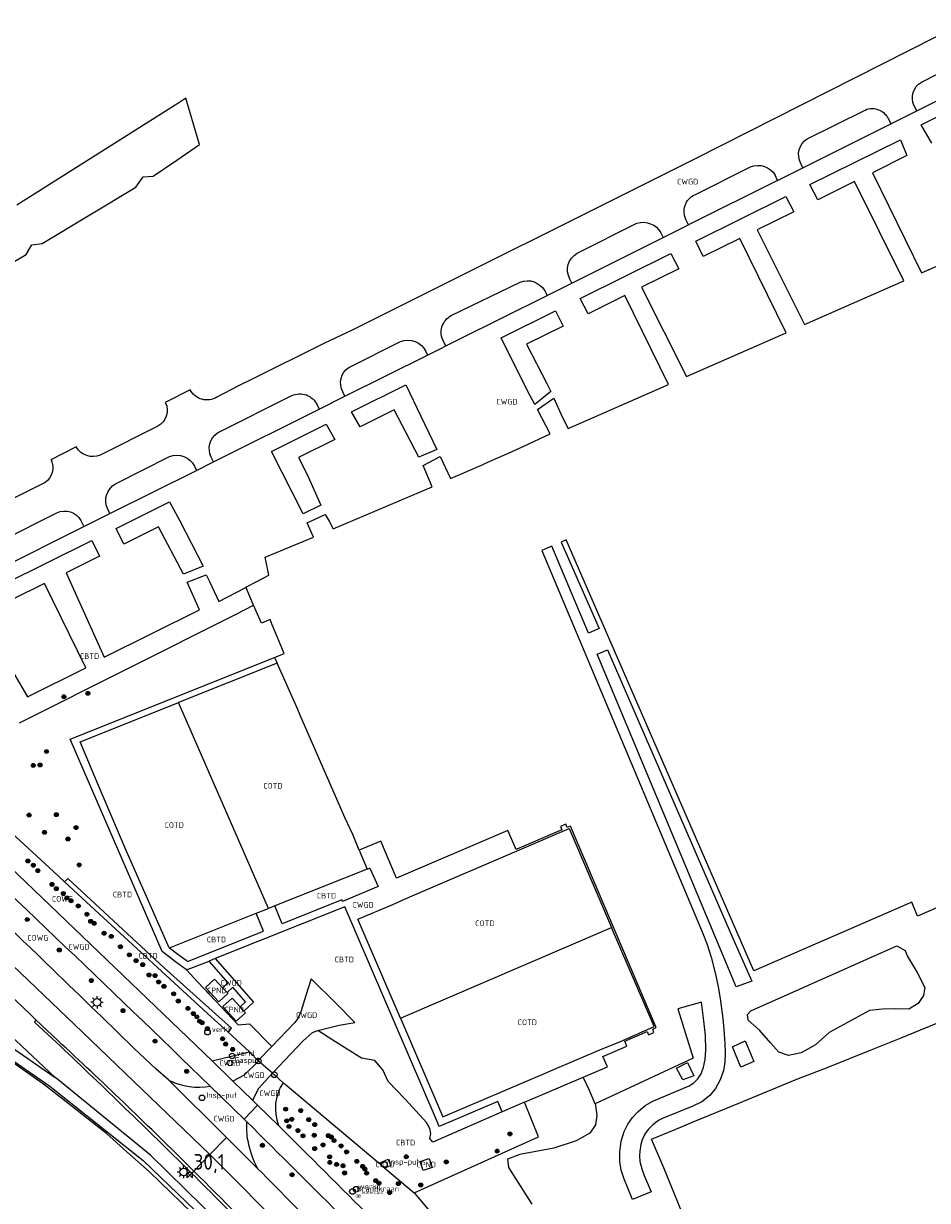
# Model space of a CAD drawing. Header units: metres. Extents: x 159597 to 163409, y 443622 to 446014.
# Tile 43 of 68: x 160908 to 161053, y 445402 to 445591. Entities that reach past the tile are written whole.
import ezdxf
from ezdxf.enums import TextEntityAlignment as Align

# ---------------------------------------------------------------- set-up
doc = ezdxf.new("R2010")
doc.units = ezdxf.units.M
doc.header["$LTSCALE"] = 4
doc.layers.get('0').update_dxf_attribs({"linetype": 'CONTINUOUS'})
for name, color, linetype in [('CBTD', 7, 'CONTINUOUS'), ('COTD', 7, 'CONTINUOUS'), ('COWG', 7, 'CONTINUOUS'), ('CPND', 7, 'CONTINUOUS'), ('CWGD', 7, 'CONTINUOUS'), ('G_BTD', 3, 'CONTINUOUS'), ('G_OTD', 32, 'CONTINUOUS'), ('G_OWG', 6, 'CONTINUOUS'), ('G_PND', 1, 'CONTINUOUS'), ('G_WGD', 7, 'CONTINUOUS'), ('LWGI', 7, 'CONTINUOUS'), ('PPALHM', 10, 'CONTINUOUS'), ('PVGO', 102, 'CONTINUOUS')]:
    doc.layers.add(name, color=color, linetype=linetype)
for name, color, linetype, true_color in [('PBRD', 7, 'CONTINUOUS', 0xbd2877), ('PPAL', 7, 'CONTINUOUS', 0xbd2877), ('PPUT', 7, 'CONTINUOUS', 0xbd2877)]:
    doc.layers.add(name, color=color, linetype=linetype, true_color=true_color)
doc.styles.add('ISO', font='ISO')
doc.styles.get("Standard").update_dxf_attribs({"font": 'ISO'})

# ---------------------------------------------------------------- blocks, each defined once
blk = doc.blocks.new('boom')
at = {"color": 0}
for radius in [0.315, 0.225, 0.135]:
    blk.add_circle((0, 0), radius, dxfattribs=at)
blk = doc.blocks.new('lichtmast')
at = {"color": 0}
for p, q in [((-0.6, 0), (-1, 0)), ((-0.71, 0.71), (-0.42, 0.42)), ((0, 0.6), (0, 1)), ((0.42, 0.42), (0.71, 0.71)), ((0.6, 0), (1, 0)), ((-0.42, -0.42), (-0.71, -0.71)), ((0, -0.6), (0, -1)), ((0.42, -0.42), (0.71, -0.71))]:
    blk.add_line(p, q, dxfattribs=at)
blk.add_circle((0, 0), 0.6, dxfattribs=at)
blk = doc.blocks.new('verklikker')
at = {"color": 0}
blk.add_circle((0, 0), 0.45, dxfattribs=at)
at = {"color": 0, "style": 'ISO'}
blk.add_attdef('VERKLIKKER', (0.7, 0), '', height=0.9, dxfattribs=at)
blk = doc.blocks.new('klok')
at = {"color": 0}
blk.add_circle((0, 0), 0.45, dxfattribs=at)
at = {"style": 'ISO'}
blk.add_attdef('KLOK', (0.7, 0), '', height=0.9, dxfattribs=at)
blk = doc.blocks.new('waterleidingput')
at = {"linetype": 'ByBlock', "lineweight": -2}
h = blk.add_hatch(color=0, dxfattribs=at)
h.dxf.hatch_style = 1
edge = h.paths.add_edge_path()
edge.add_spline(control_points=[(0.44, 0), (0.44, 0.04), (0.43, 0.09), (0.36, 0.2), (0.28, 0.26), (0.09, 0.32), (-0.02, 0.33), (-0.22, 0.29), (-0.31, 0.24), (-0.42, 0.12), (-0.44, 0.06), (-0.44, -0.06), (-0.42, -0.12), (-0.33, -0.22), (-0.28, -0.26), (-0.1, -0.33), (0.04, -0.33), (0.27, -0.27), (0.37, -0.2), (0.43, -0.08), (0.44, -0.04), (0.44, 0)], knot_values=[0, 0, 0, 0, 0.380029, 0.380029, 1.118666, 1.118666, 1.857303, 1.857303, 2.59594, 2.59594, 3.13294, 3.13294, 3.66994, 3.66994, 4.20694, 4.20694, 5.079565, 5.079565, 5.952189, 5.952189, 6.283185, 6.283185, 6.283185, 6.283185], degree=3, periodic=0)
edge = h.paths.add_edge_path(flags=16)
edge.add_ellipse((0, 0), major_axis=(0.392, 0), ratio=0.689655, start_angle=0, end_angle=360)
h = blk.add_hatch(color=0, dxfattribs=at)
h.dxf.hatch_style = 1
h.paths.add_polyline_path([(-0.05, -0.09, -0.141608), (-0.09, -0.05), (-0.1, -0.09), (-0.17, 0.17), (-0.22, 0.17), (-0.13, -0.17), (-0.08, -0.17)])
at = {"linetype": 'ByBlock', "lineweight": -2, "true_color": 0x104b6e}
h = blk.add_hatch(color=156, dxfattribs=at)
h.dxf.hatch_style = 1
h.paths.add_polyline_path([(0.1, 0, 1), (-0.1, 0, 1)])
at = {"linetype": 'ByBlock', "lineweight": -2}
h = blk.add_hatch(color=0, dxfattribs=at)
h.dxf.hatch_style = 1
h.paths.add_polyline_path([(0.02, 0.17), (-0.03, 0.17), (-0.05, 0.09, -0.269854), (0.05, 0.09)])
h = blk.add_hatch(color=0, dxfattribs=at)
h.dxf.hatch_style = 1
h.paths.add_polyline_path([(0.23, 0.17), (0.17, 0.17), (0.1, -0.09), (0.09, -0.05, -0.141608), (0.05, -0.09), (0.07, -0.17), (0.12, -0.17)])
at = {"color": 0, "linetype": 'ByBlock', "lineweight": -2}
blk.add_attdef('WATERLEIDINGPUT', (0.5, 0.35), '', height=0.5, dxfattribs=at)
blk = doc.blocks.new('brandkraan')
at = {"color": 0}
blk.add_circle((0, 0), 0.45, dxfattribs=at)
at = {"color": 0, "style": 'ISO'}
blk.add_attdef('BRANDKRAAN', (0.7, 0), '', height=0.9, dxfattribs=at)
blk = doc.blocks.new('verkeersteller')
at = {"color": 0}
blk.add_circle((0, 0), 0.45, dxfattribs=at)
blk = doc.blocks.new('afsl-gas')
at = {"color": 0}
blk.add_circle((0, 0), 0.45, dxfattribs=at)
at = {"color": 0, "style": 'ISO'}
blk.add_attdef('AFSL-GAS', (0.7, 0), '', height=0.9, dxfattribs=at)
blk = doc.blocks.new('kilometerpaal')
at = {"color": 0}
for p, q in [((-0.44, 0.44), (0.44, -0.44)), ((-0.44, -0.44), (-0.44, 0.44)), ((0.44, 0.44), (-0.44, -0.44)), ((0.44, -0.44), (0.44, 0.44))]:
    blk.add_line(p, q, dxfattribs=at)
at = {"color": 0, "style": 'ISO'}
blk.add_attdef('KILOMETERPAAL', (0.59, 0.87), '', height=2.5, dxfattribs=at)

msp = doc.modelspace()

# ---------------------------------------------------------------- linework, layer by layer
at = {"layer": 'G_BTD', "linetype": 'Continuous', "transparency": 33554687}
for points in [[(160876.196, 445533.713), (160891.212, 445542.633), (160891.61, 445544.516), (160893.491, 445544.781), (160908.365, 445553.48), (160909.231, 445555.032), (160910.905, 445555.252), (160925.929, 445564.26), (160927.1, 445565.919), (160928.728, 445566.02), (160932.52, 445568.607), (160936.116, 445571.137), (160933.931, 445578.516), (160932.66, 445577.711), (160906.833, 445561.364)], [(161095.406, 445466.53), (161051.301, 445447.398), (161050.344, 445449.605), (161025.031, 445438.614), (160994.933, 445507.699), (160994.142, 445507.354), (161000.25, 445493.522), (160998.502, 445492.764), (160992.619, 445506.691), (160991.013, 445505.998), (161016.744, 445444.889), (161017.531, 445442.847), (161018.179, 445440.778), (161018.876, 445438.076), (161019.295, 445436.073), (161019.641, 445434.194), (161020.07, 445430.951), (161020.231, 445429.185), (161020.389, 445426.969), (161020.442, 445425.43), (161020.408, 445423.972), (161020.166, 445422.565), (161019.603, 445421.039), (161018.9, 445419.741), (161017.952, 445418.605), (161016.676, 445417.614), (161015.262, 445416.93), (161010.513, 445414.976), (161009.738, 445414.595), (161008.863, 445413.942), (161008.101, 445413.174), (161007.575, 445412.412), (161007.15, 445411.528), (161006.899, 445410.74), (161006.726, 445409.709), (161006.691, 445408.964), (161006.757, 445408.058), (161007.057, 445406.841), (161007.474, 445405.786), (161008.563, 445403.157), (161005.572, 445401.931), (161004.19, 445405.364), (161003.767, 445406.663), (161003.562, 445408.059), (161003.52, 445409.616), (161003.753, 445411.274), (161004.228, 445412.846), (161004.827, 445414.048), (161005.565, 445415.106), (161006.419, 445416.025), (161007.615, 445417.004), (161008.811, 445417.726), (161014.666, 445420.171), (161015.395, 445420.637), (161016.049, 445421.268), (161016.579, 445422.117), (161016.986, 445423.147), (161017.224, 445424.381), (161017.341, 445425.942), (161017.261, 445428.247), (161017.03, 445430.59), (161016.636, 445433.607), (161012.861, 445432.517), (161015.305, 445424.588), (160999.568, 445417.264)], [(160944.81, 445497.263), (160943.619, 445500.043), (160943.526, 445500.079)], [(160907.257, 445478.4), (160942.006, 445495.805), (160944.81, 445497.263)], [(160948.181, 445488.853), (160949.73, 445489.472), (160948.63, 445492.065), (160947.778, 445494.068), (160947.79, 445494.083), (160947.452, 445494.941), (160946.077, 445494.341), (160944.81, 445497.263)], [(161021.597, 445443.973), (161024.695, 445436.978), (161022.181, 445436.057), (160999.897, 445489.377), (161001.58, 445490.083), (161021.597, 445443.973)], [(160940.714, 445428.779), (160941.286, 445429.398), (160930.503, 445439.092), (160915.005, 445453.394), (160914.511, 445452.864)], [(161024.558, 445432.193), (161047.983, 445442.645), (161049.274, 445441.893), (161049.64, 445441.02), (161051.229, 445438.352), (161052.458, 445435.937), (161052.23, 445434.637), (161051.396, 445433.353), (161049.902, 445432.478), (161047.756, 445432.494), (161045.67, 445432.464), (161043.591, 445432.273), (161037.101, 445428.703), (161034.908, 445426.728), (161032.616, 445425.46), (161030.58, 445425.049), (161029.061, 445425.587), (161027.75, 445426.987), (161025.934, 445429.084), (161024.127, 445430.679), (161024.027, 445431.61), (161024.558, 445432.193)], [(160934.045, 445438.749), (160935.893, 445436.805), (160942.327, 445429.962), (160944.165, 445430.109), (160947.717, 445426.493)], [(161013.437, 445413.609), (161015.307, 445414.38), (161021.726, 445417.006), (161031.951, 445421.24), (161036.967, 445423.161), (161043.836, 445425.968), (161048.64, 445427.873), (161058.811, 445432.015)], [(160984.686, 445416.012), (160973.579, 445411.149), (160973.062, 445411.752), (160973.23, 445412.516), (160973.052, 445413.31), (160972.532, 445414.312), (160969.104, 445418.055), (160966.406, 445420.882), (160965.52, 445422.746), (160964.251, 445424.208), (160962.135, 445424.629), (160957.545, 445427.468), (160955.107, 445429.036)], [(161023.634, 445427.411), (161025.055, 445424.075), (161022.946, 445423.161), (161021.588, 445426.426), (161023.634, 445427.411)], [(161014.394, 445423.918), (161015.402, 445421.795), (161013.664, 445421.142), (161012.656, 445422.999), (161014.394, 445423.918)], [(160999.568, 445417.264), (160998.702, 445419.449), (160997.675, 445421.578)], [(160970.576, 445403.016), (160990.495, 445411.974), (160988.274, 445417.55)], [(160999.568, 445417.264), (160999.657, 445417.039), (160999.88, 445415.393), (160999.644, 445413.911), (160998.728, 445412.562), (160996.568, 445411.33), (160992.98, 445410.161), (160987.536, 445409.166), (160985.514, 445408.419), (160985.714, 445407.078), (160989.426, 445401.188)], [(161054.241, 445313.524), (161049.539, 445311.432), (161047.461, 445316.36), (161029.105, 445361.647), (161010.585, 445407.018), (161008.638, 445411.632), (161013.437, 445413.609)]]:
    msp.add_lwpolyline(points, dxfattribs=at)
at = {"layer": 'G_OTD', "linetype": 'Continuous', "transparency": 33554687}
for points in [[(160961.766, 445457.941), (160960.707, 445460.468), (160959.469, 445463.179), (160952.248, 445479.725), (160951.888, 445480.533), (160948.588, 445487.939)], [(160947.19, 445448.61), (160932.785, 445481.623)], [(160963.04, 445454.899), (160948.249, 445449.03)], [(160931.341, 445442.322), (160945.24, 445447.836)], [(160968.37, 445431.045), (161002.233, 445445.552)], [(160964.942, 445407.747), (160966.392, 445408.413), (160966.834, 445407.404), (160965.874, 445406.964)]]:
    msp.add_lwpolyline(points, dxfattribs=at)
at = {"layer": 'G_OWG', "linetype": 'Continuous', "transparency": 33554687}
for points in [[(160914.511, 445452.864), (160912.706, 445454.523), (160897.849, 445468.179)], [(160912.976, 445421.499), (160890.262, 445442.836), (160885.149, 445447.011), (160879.818, 445450.684), (160877.796, 445452.103), (160870.233, 445458.532), (160866.697, 445462.468)], [(160914.511, 445452.864), (160919.429, 445448.344), (160937.451, 445431.778), (160940.714, 445428.779)], [(160888.902, 445436.199), (160897.887, 445431.964), (160912.976, 445421.499)], [(161048.934, 445259.528), (161035.348, 445279.596), (161028.413, 445289.74), (161022.142, 445298.453), (161014.452, 445309.022), (161007.116, 445318.992), (161000.842, 445327.482), (160995.247, 445335.054), (160987.337, 445344.857), (160977.468, 445356.539), (160966.854, 445368.209), (160952.641, 445382.641), (160941.737, 445393.238), (160934.931, 445399.789), (160928.112, 445406.405), (160924.512, 445409.588), (160921.212, 445412.506), (160918.29, 445414.811), (160914.78, 445417.582), (160911.129, 445420.463), (160906.034, 445424.028), (160903.168, 445426.033), (160897.559, 445430.22)], [(160897.559, 445430.22), (160912.147, 445420.144), (160927.107, 445408.219), (160954.831, 445381.521)], [(160940.714, 445428.779), (160944.157, 445425.614)], [(160956.046, 445381.842), (160928.287, 445409.064), (160913.422, 445421.189), (160912.976, 445421.499)], [(160949.547, 445420.674), (160949.858, 445420.413), (160964.942, 445407.747)], [(160964.942, 445407.747), (160965.237, 445407.5), (160965.874, 445406.964)], [(160965.874, 445406.964), (160970.576, 445403.016)], [(160970.576, 445403.016), (160970.632, 445402.969), (160992.947, 445376.424), (161020.992, 445341.114), (161039.016, 445314.202), (161039.628, 445313.245), (161042.942, 445308.397)]]:
    msp.add_lwpolyline(points, dxfattribs=at)
at = {"layer": 'G_PND', "linetype": 'Continuous', "transparency": 33554687}
for points in [[(160940.567, 445435.144), (160940.697, 445435.004), (160939.227, 445433.644), (160937.102, 445435.939), (160938.567, 445437.299), (160939.856, 445435.91)], [(160943.248, 445432.167), (160943.502, 445431.884), (160942.012, 445430.549), (160939.892, 445432.919), (160941.377, 445434.254), (160942.648, 445432.836)], [(160972.022, 445406.589), (160971.547, 445408.024), (160972.972, 445408.494), (160973.447, 445407.059), (160972.022, 445406.589)]]:
    msp.add_lwpolyline(points, dxfattribs=at)
at = {"layer": 'G_WGD', "linetype": 'Continuous', "transparency": 33554687}
for points in [[(161058.507, 445590.507), (161015.504, 445568.745), (160960.716, 445541.403), (160956.081, 445539.19), (160944.479, 445533.417), (160942.378, 445532.397), (160938.9, 445530.617)], [(161051.895, 445581.127), (161060.094, 445585.254)], [(161051.147, 445576.483), (161064.542, 445583.167)], [(161053.6, 445571.32), (161051.864, 445574.271), (161065.861, 445581.215)], [(161051.147, 445576.483), (161050.744, 445577.29)], [(161033.61, 445572.033), (161042.872, 445576.641)], [(161046.617, 445575.24), (161047.024, 445574.426)], [(161047.024, 445574.426), (161051.147, 445576.483)], [(161032.912, 445567.386), (161047.024, 445574.426)], [(160943.526, 445500.079), (160943.679, 445500.16), (160945.34, 445501.037), (160947.238, 445502.039), (160946.684, 445504.921), (160954.41, 445508.145), (160953.424, 445510.429), (160956.315, 445511.781), (160956.931, 445510.706), (160957.589, 445509.498), (160973.475, 445516.244), (160972.021, 445519.661), (160974.729, 445521.07), (160976.386, 445517.58), (160981.745, 445519.878), (160981.783, 445519.895), (160982.839, 445520.362), (160986.178, 445521.841), (160986.258, 445521.876), (160988.835, 445523.069), (160990.65, 445523.91), (160992.394, 445524.717), (160990.361, 445528.637), (160992.938, 445530.456), (160994.32, 445527.454), (160995.28, 445525.579), (161011.342, 445532.629), (161004.343, 445546.891), (160998.478, 445543.983), (160997.158, 445546.404), (161011.717, 445553.618), (161013.019, 445551.194), (161007.023, 445548.221), (161014.259, 445533.91), (161030.233, 445540.922), (161022.791, 445556.041), (161016.935, 445553.136), (161015.747, 445555.615), (161030.182, 445562.768), (161031.432, 445560.326), (161025.558, 445557.413), (161033.178, 445542.226), (161049.093, 445549.271), (161041.18, 445565.161), (161035.287, 445562.238), (161034.038, 445564.678), (161048.54, 445571.864), (161049.58, 445569.326), (161044.045, 445566.581), (161051.914, 445550.519), (161066.753, 445557.022)], [(161015.58, 445563.061), (161024.489, 445567.513)], [(161032.912, 445567.386), (161032.571, 445568.069)], [(161028.855, 445565.362), (161028.452, 445566.17)], [(161028.855, 445565.362), (161032.912, 445567.386)], [(161028.855, 445565.362), (161014.561, 445558.23)], [(160996.713, 445553.699), (161006.29, 445558.481)], [(161010.5, 445556.204), (161014.561, 445558.23)], [(161014.561, 445558.23), (161014.188, 445558.978)], [(160995.847, 445548.894), (161010.5, 445556.204)], [(161010.131, 445556.946), (161010.5, 445556.204)], [(160976.499, 445543.669), (160987.549, 445549.052)], [(160991.868, 445546.909), (160995.847, 445548.894)], [(160995.847, 445548.894), (160995.536, 445549.518)], [(160975.643, 445538.814), (160977.551, 445539.765), (160991.868, 445546.909)], [(160991.508, 445547.63), (160991.868, 445546.909)], [(160988.769, 445531.498), (160984.509, 445540.137), (160993.212, 445544.449), (160994.465, 445541.992), (160991.503, 445540.524), (160988.588, 445539.078), (160991.858, 445532.802), (160992.456, 445531.503), (160989.927, 445529.417), (160988.769, 445531.498)], [(160960.1, 445535.378), (160968.373, 445539.5)], [(160975.643, 445538.814), (160975.289, 445539.523)], [(160959.455, 445530.737), (160972.704, 445537.348)], [(160972.425, 445537.908), (160972.704, 445537.348)], [(160972.704, 445537.348), (160974.841, 445538.414), (160975.643, 445538.814)], [(160934.663, 445531.777), (160930.653, 445529.753), (160930.708, 445529.661)], [(160961.913, 445525.849), (160960.536, 445528.259), (160969.222, 445532.562), (160971.66, 445527.53), (160974.181, 445522.223), (160971.312, 445521.002), (160967.369, 445528.555), (160961.913, 445525.849)], [(160939.022, 445524.857), (160950.934, 445530.838)], [(160955.33, 445528.679), (160959.455, 445530.737)], [(160959.455, 445530.737), (160959.109, 445531.431)], [(160938.4, 445520.233), (160955.33, 445528.679)], [(160954.993, 445529.353), (160955.33, 445528.679)], [(160929.474, 445525.945), (160920.237, 445521.301)], [(160956.476, 445526.247), (160957.84, 445523.829), (160952.031, 445520.948), (160953.417, 445518.208), (160955.581, 445513.266), (160952.747, 445511.891), (160947.664, 445521.881), (160956.476, 445526.247)], [(160916.371, 445522.61), (160912.319, 445520.562), (160912.333, 445520.534)], [(160922.686, 445516.704), (160931.337, 445521.063)], [(160938.4, 445520.233), (160938.027, 445520.981)], [(160921.78, 445511.941), (160935.65, 445518.861)], [(160935.315, 445519.531), (160935.65, 445518.861)], [(160935.65, 445518.861), (160938.4, 445520.233)], [(160911.375, 445516.891), (160902.062, 445512.247)], [(160921.78, 445511.941), (160921.374, 445512.755)], [(160923.991, 445507.042), (160922.753, 445509.538), (160931.353, 445513.799), (160933, 445510.769), (160936.725, 445503.479), (160933.591, 445502.202), (160929.559, 445509.803), (160923.991, 445507.042)], [(160904.537, 445507.664), (160913.276, 445512.039)], [(160917.122, 445510.839), (160917.61, 445509.861)], [(160917.61, 445509.861), (160921.78, 445511.941)], [(160903.707, 445502.924), (160917.61, 445509.861)], [(160892.21, 445494.403), (160900.514, 445498.518), (160901.756, 445496.014), (160896.25, 445493.283), (160900.624, 445483.797), (160906.382, 445486.301), (160908.55, 445482.555), (160917.933, 445487.173), (160911.291, 445500.743), (160905.982, 445498.11), (160904.741, 445500.612), (160918.869, 445507.613), (160920.107, 445505.115), (160914.736, 445502.452), (160920.86, 445488.892), (160936.149, 445496.482), (160934.147, 445500.942), (160937.189, 445502.083), (160937.733, 445501.018), (160939.239, 445497.816), (160943.463, 445500.046), (160943.526, 445500.079)], [(160934.045, 445438.749), (160932.295, 445440.052), (160930.176, 445441.71), (160915.378, 445475.743), (160948.181, 445488.853)], [(160948.181, 445488.853), (160948.588, 445487.939)], [(160948.588, 445487.939), (160932.785, 445481.623)], [(160919.643, 445469.059), (160916.983, 445475.307), (160917.422, 445475.482), (160932.785, 445481.623)], [(160890.281, 445469.881), (160895.232, 445465.284), (160938.147, 445424.159)], [(160931.341, 445442.322), (160931.269, 445442.294), (160924.818, 445456.925), (160924.603, 445457.428), (160924.398, 445457.895), (160919.643, 445469.059)], [(160880.034, 445464.27), (160882.663, 445461.685), (160887.858, 445456.861), (160892.434, 445452.419), (160903.681, 445441.807), (160917.399, 445428.779), (160937.796, 445409.173)], [(160997.675, 445421.578), (161001.543, 445423.235), (161000.811, 445424.875), (161004.686, 445426.532), (161004.325, 445427.353), (161007.944, 445428.887), (161008.135, 445428.332), (161008.978, 445428.699), (161008.818, 445429.261), (161009.386, 445429.549), (160995.654, 445461.795), (160995.074, 445461.602), (160994.89, 445462.15), (160994.041, 445461.781), (160994.239, 445461.229), (160987.014, 445458.099), (160986.927, 445458.06), (160985.609, 445461.094), (160967.752, 445453.453), (160965.202, 445459.411), (160961.766, 445457.941)], [(160968.37, 445431.045), (160961.555, 445446.908), (160967.149, 445449.262), (160969.875, 445450.462), (160987.104, 445457.874), (160995.418, 445461.425), (161002.233, 445445.552)], [(160961.766, 445457.941), (160963.04, 445454.899)], [(160963.04, 445454.899), (160963.378, 445455.053), (160963.464, 445455.093), (160964.768, 445452.161), (160959.085, 445449.731), (160959.068, 445449.783), (160958.986, 445450.005), (160949.389, 445446.174), (160948.249, 445449.03)], [(160888.904, 445450.594), (160890.002, 445449.614), (160900.68, 445439.52), (160909.097, 445431.552), (160909.916, 445430.762), (160909.673, 445430.387), (160913.198, 445427.139)], [(160984.686, 445416.012), (160983.975, 445417.677), (160974.595, 445413.633), (160974.343, 445414.181), (160974.094, 445414.813), (160959.465, 445448.854), (160938.634, 445440.564)], [(160945.24, 445447.836), (160947.19, 445448.61)], [(160948.249, 445449.03), (160947.19, 445448.61)], [(160931.341, 445442.322), (160932.672, 445441.302), (160933.983, 445440.298), (160934.217, 445440.119), (160946.382, 445444.974), (160945.24, 445447.836)], [(160968.37, 445431.045), (160975.185, 445415.182), (160991.442, 445422.134), (160992.686, 445422.681), (161000.721, 445426.123), (161003.532, 445427.222), (161009.048, 445429.68), (161002.233, 445445.552)], [(160934.045, 445438.749), (160937.678, 445440.168)], [(160938.634, 445440.564), (160937.678, 445440.168)], [(160939.856, 445435.91), (160940.751, 445436.703), (160937.678, 445440.168)], [(160938.634, 445440.564), (160944.782, 445433.578), (160943.248, 445432.167)], [(160955.107, 445429.036), (160958.548, 445429.887), (160961.065, 445430.306), (160957.957, 445433.507), (160954.023, 445437.312), (160953.175, 445434.639), (160952.377, 445432.03), (160951.968, 445431.096), (160951.405, 445430.349), (160947.717, 445426.493)], [(160940.567, 445435.144), (160939.856, 445435.91)], [(160942.648, 445432.836), (160943.517, 445433.664), (160941.476, 445435.993), (160940.567, 445435.144)], [(160943.248, 445432.167), (160942.648, 445432.836)], [(160947.874, 445422.183), (160947.923, 445422.235), (160952.698, 445427.358), (160954.255, 445428.733), (160955.107, 445429.036)], [(160947.717, 445426.493), (160945.625, 445424.299), (160945.587, 445424.144)], [(160931.246, 445421.081), (160929.149, 445422.879), (160926.537, 445425.333)], [(160938.147, 445424.159), (160944.157, 445425.614)], [(160938.147, 445424.159), (160941.498, 445420.914)], [(160945.587, 445424.144), (160943.292, 445421.864), (160941.498, 445420.914)], [(160944.157, 445425.614), (160945.587, 445424.144)], [(160947.874, 445422.183), (160945.587, 445424.144)], [(160947.874, 445422.183), (160945.577, 445419.719), (160944.634, 445417.879)], [(160947.874, 445422.183), (160948.147, 445421.949), (160949.547, 445420.674)], [(160940.447, 445411.912), (160931.246, 445421.081)], [(160941.498, 445420.914), (160944.634, 445417.879)], [(160988.274, 445417.55), (160997.675, 445421.578)], [(160937.872, 445420.134), (160943.291, 445414.85)], [(160945.455, 445417.084), (160943.291, 445414.85)], [(160944.634, 445417.879), (160945.455, 445417.084)], [(160945.455, 445417.084), (160948.812, 445413.834)], [(160988.274, 445417.55), (160984.686, 445416.012)], [(160943.692, 445414.459), (160943.291, 445414.85)], [(160937.796, 445409.173), (160940.447, 445411.912)], [(160940.447, 445411.912), (160945.434, 445406.942)], [(160935.218, 445406.511), (160937.796, 445409.173)], [(160937.796, 445409.173), (160938.506, 445408.491), (160949.939, 445396.974), (160954.087, 445392.621), (160958.501, 445387.971), (160961.641, 445384.625), (160972.339, 445373.276), (160978.466, 445366.321), (160983.494, 445360.543), (160985.45, 445358.226), (160990.812, 445351.912), (160993.846, 445348.12), (160997.002, 445344.177), (161003.57, 445335.826)], [(160933.897, 445407.129), (160934.877, 445406.158)], [(160934.877, 445406.158), (160935.218, 445406.511)]]:
    msp.add_lwpolyline(points, dxfattribs=at)
for points in [[(161050.744, 445577.29, -0.3817756), (161051.895, 445581.127)], [(161042.872, 445576.641, -0.2230925), (161045.167, 445576.633)], [(161045.167, 445576.633, -0.1628683), (161046.617, 445575.24)], [(161032.571, 445568.069, -0.396803), (161033.61, 445572.033)], [(161024.489, 445567.513, -0.3828608), (161028.452, 445566.17)], [(161014.188, 445558.978, -0.4330331), (161015.58, 445563.061)], [(161006.29, 445558.481, -0.3616162), (161010.131, 445556.946)], [(160995.536, 445549.518, -0.4058385), (160996.713, 445553.699)], [(160987.549, 445549.052, -0.3752875), (160991.508, 445547.63)], [(160975.289, 445539.523, -0.4205827), (160976.499, 445543.669)], [(160968.373, 445539.5, -0.4131544), (160972.425, 445537.908)], [(160959.109, 445531.431, -0.3782705), (160960.1, 445535.378)], [(160938.9, 445530.617, -0.4464829), (160934.663, 445531.777)], [(160950.934, 445530.838, -0.4195576), (160954.993, 445529.353)], [(160930.708, 445529.661, -0.3907285), (160929.474, 445525.945)], [(160938.027, 445520.981, -0.3738409), (160939.022, 445524.857)], [(160920.237, 445521.301, -0.3789416), (160916.371, 445522.61)], [(160912.333, 445520.534, -0.3606551), (160911.375, 445516.891)], [(160931.337, 445521.063, -0.3912151), (160935.315, 445519.531)], [(160921.374, 445512.755, -0.3884035), (160922.686, 445516.704)], [(160913.276, 445512.039, -0.4010009), (160917.122, 445510.839)], [(160937.872, 445420.134, 0.0015525), (160888.204, 445467.727)], [(160912.562, 445438.87, 0.0056193), (160893.484, 445456.983)], [(160926.537, 445425.333, 0.0018908), (160912.562, 445438.87)], [(160913.198, 445427.139, -0.0049873), (160933.897, 445407.129)], [(160931.246, 445421.081, 0.1673604), (160937.872, 445420.134)], [(160949.547, 445420.674, 0.2407743), (160948.812, 445413.834)], [(160943.692, 445414.459, 0.0694429), (160943.877, 445411.334)], [(160975.707, 445382.817, -0.0026863), (160943.692, 445414.459)], [(160948.812, 445413.834, 0.0031969), (160978.815, 445384.092)], [(160943.877, 445411.334, 0.0721495), (160945.434, 445406.942)], [(160934.877, 445406.158, -0.0066175), (160953.962, 445386.708)], [(160945.434, 445406.942, -0.0034727), (160968.797, 445383.079)]]:
    msp.add_lwpolyline(points, format="xyb", dxfattribs=at)
at = {"layer": 'LWGI', "transparency": 33554687}
for points in [[(160935.218, 445406.511), (160934.262, 445407.457, 0.0093577), (160913.421, 445427.438), (160909.916, 445430.762)], [(161000.534, 445333.596, 0.0159256), (160979.414, 445359.625, 0.0090421), (160962.775, 445378.049, 0.0101572), (160935.218, 445406.511)]]:
    msp.add_lwpolyline(points, format="xyb", dxfattribs=at)

# ---------------------------------------------------------------- block references
at = {"layer": 'PBRD', "transparency": 33554687}
for p in [(160937.422, 445428.786), (160941.382, 445424.954), (160961.268, 445403.598)]:
    msp.add_blockref('verklikker', p, dxfattribs=at).add_auto_attribs({'VERKLIKKER': 'verkl '})
at = {"layer": 'PPAL', "transparency": 33554687}
for name, p in [('lichtmast', (160919.713, 445433.562)), ('verkeersteller', (160945.587, 445424.144)), ('verkeersteller', (160948.147, 445421.949)), ('lichtmast', (160933.584, 445406.355))]:
    msp.add_blockref(name, p, dxfattribs=at)
at = {"layer": 'PPALHM', "transparency": 33554687}
msp.add_blockref('kilometerpaal', (160934.587, 445405.859), dxfattribs=at).add_auto_attribs({'KILOMETERPAAL': '30,1'})
at = {"layer": 'PPUT', "transparency": 33554687}
for name, p, values in [('afsl-gas', (160941.032, 445423.844), {'AFSL-GAS': 'Gasput'}), ('klok', (160936.547, 445418.249), {'KLOK': 'Insp-put'}), ('klok', (160965.807, 445407.554), {'KLOK': 'Insp-put'}), ('brandkraan', (160960.668, 445403.232), {'BRANDKRAAN': 'Brandkraan'}), ('waterleidingput', (160961.629, 445402.492), {'WATERLEIDINGPUT': 'WaterLput'})]:
    msp.add_blockref(name, p, dxfattribs=at).add_auto_attribs(values)
at = {"layer": 'PVGO', "transparency": 33554687}
for p in [(160914.394, 445482.551), (160918.244, 445483.107), (160911.605, 445473.783), (160909.487, 445471.541), (160910.579, 445471.611), (160908.815, 445463.577), (160913.18, 445463.656), (160916.352, 445461.581), (160911.285, 445460.818), (160915.042, 445459.758), (160908.628, 445456.224), (160909.495, 445455.548), (160910.218, 445454.678), (160916.843, 445455.602), (160912.492, 445452.469), (160913.188, 445451.783), (160914.307, 445451.002), (160914.892, 445450.315), (160915.551, 445449.843), (160916.69, 445449.02), (160908.513, 445446.841), (160918.086, 445447.691), (160918.691, 445446.549), (160919.255, 445446.226), (160920.844, 445444.636), (160921.985, 445444.129), (160913.657, 445441.947), (160923.457, 445442.473), (160924.885, 445441.181), (160925.97, 445440.238), (160927.042, 445439.602), (160918.801, 445437.053), (160928.037, 445437.953), (160929.02, 445437.857), (160929.575, 445436.836), (160930.435, 445436.133), (160932.004, 445434.925), (160932.741, 445433.761), (160923.872, 445432.228), (160934.285, 445432.577), (160935.151, 445431.765), (160935.717, 445431.236), (160936.143, 445430.539), (160936.561, 445430.291), (160937.409, 445429.349), (160939.844, 445427.714), (160929.016, 445427.334), (160940.341, 445426.863), (160941.46, 445426.009), (160934.087, 445422.509), (160949.953, 445416.428), (160952.374, 445416.206), (160950.13, 445414.557), (160950.931, 445414.821), (160953.668, 445414.747), (160950.486, 445413.649), (160951.919, 445413), (160954.619, 445413.955), (160985.923, 445412.47), (160946.237, 445410.639), (160952.741, 445412.158), (160954.539, 445412.248), (160955.966, 445410.706), (160956.804, 445412.19), (160957.288, 445411.958), (160957.705, 445411.405), (160958.853, 445410.546), (160954.617, 445410.11), (160957.007, 445408.788), (160959.724, 445409.578), (160969.289, 445408.798), (160983.872, 445409.701), (160957.039, 445407.884), (160958.121, 445407.572), (160959.153, 445407.354), (160961.375, 445408.062), (160962.303, 445407.251), (160962.657, 445406.845), (160975.709, 445407.974), (160950.991, 445405.918), (160959.413, 445406.209), (160962.934, 445406.176), (160964.402, 445404.969), (160964.92, 445404.561), (160966.616, 445403.057), (160968.029, 445404.498), (160971.622, 445404.266)]:
    msp.add_blockref('boom', p, dxfattribs=at)

# ---------------------------------------------------------------- texts
at = {"layer": 'CBTD', "transparency": 33554687, "style": 'ISO'}
for p in [(160918.51, 445489.066), (160923.79, 445450.842), (160956.509, 445450.662), (160938.862, 445443.64), (160927.899, 445441.027), (160959.366, 445440.436), (160969.185, 445411.076)]:
    msp.add_text('CBTD', height=0.9, dxfattribs=at).set_placement(p, align=Align.MIDDLE_CENTER)
at = {"layer": 'COTD', "transparency": 33554687, "style": 'ISO'}
for p in [(160947.913, 445468.283), (160932.087, 445461.981), (160981.894, 445446.236), (160988.709, 445430.362), (160965.888, 445407.576)]:
    msp.add_text('COTD', height=0.9, dxfattribs=at).set_placement(p, align=Align.MIDDLE_CENTER)
at = {"layer": 'COWG', "transparency": 33554687, "style": 'ISO'}
for p in [(160914.171, 445450.156), (160910.219, 445443.913)]:
    msp.add_text('COWG', height=0.9, dxfattribs=at).set_placement(p, align=Align.MIDDLE_CENTER)
at = {"layer": 'CPND', "transparency": 33554687, "style": 'ISO'}
for p in [(160938.9, 445435.469), (160941.697, 445432.399), (160972.497, 445407.542)]:
    msp.add_text('CPND', height=0.9, dxfattribs=at).set_placement(p, align=Align.MIDDLE_CENTER)
at = {"layer": 'CWGD', "transparency": 33554687, "style": 'ISO'}
for p in [(161014.423, 445565.163), (160985.454, 445529.871), (160962.382, 445449.199), (160916.83, 445442.475), (160941.23, 445436.689), (160953.326, 445431.514), (160941.02, 445423.835), (160944.908, 445421.878), (160947.435, 445418.985), (160940.07, 445414.91)]:
    msp.add_text('CWGD', height=0.9, dxfattribs=at).set_placement(p, align=Align.MIDDLE_CENTER)

doc.saveas('drawing.dxf')
